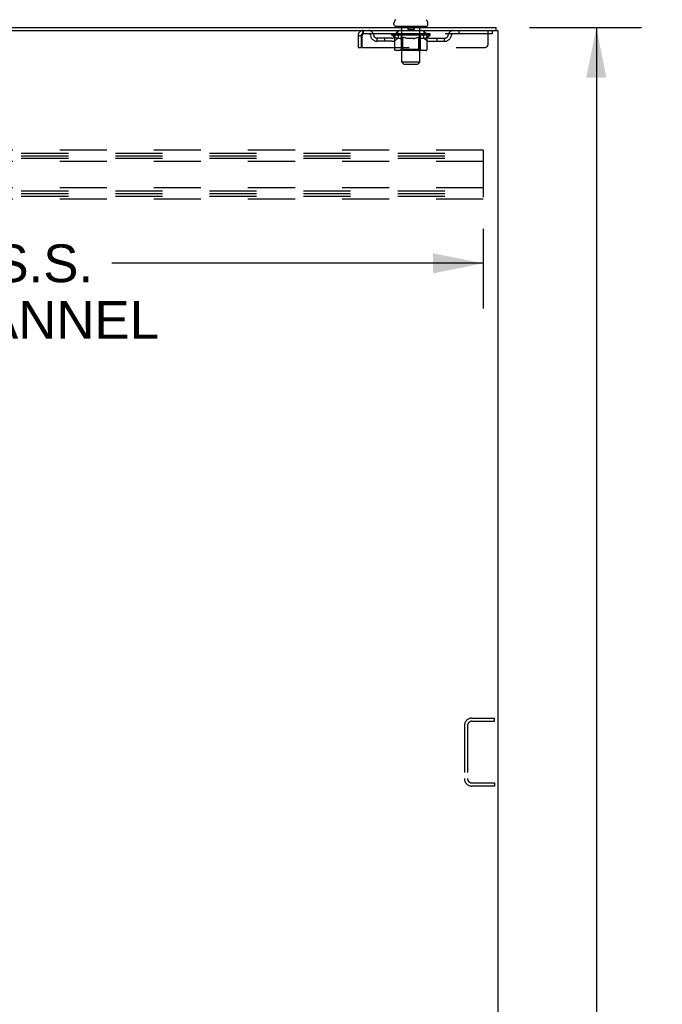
# Model space of a CAD drawing. Header units: inches. Extents: x 0 to 283, y 0 to 183.
# Tile 31 of 36: x 159 to 180, y 95 to 128. Entities that reach past the tile are written whole.
import ezdxf

# ---------------------------------------------------------------- set-up
doc = ezdxf.new("R2010")
doc.units = ezdxf.units.IN
doc.header["$LTSCALE"] = 15.583333
doc.header["$MEASUREMENT"] = 0
doc.linetypes.add('HIDDEN', pattern=[0.2, 0.1, -0.1])
doc.layers.get('0').update_dxf_attribs({"linetype": 'CONTINUOUS'})
doc.layers.add('DEFAULT_2', color=8, linetype='HIDDEN')
doc.layers.add('DIMENSIONS', color=7, linetype='CONTINUOUS')
doc.styles.get("Standard").update_dxf_attribs({"font": 'arial.ttf'})
doc.dimstyles.new('DIMSTYLE_1', dxfattribs={"dimtxt": 1.25, "dimasz": 1.666667, "dimexe": 0.09, "dimexo": 0.07, "dimgap": 0.0375, "dimtad": 0, "dimtih": 1, "dimtoh": 1, "dimzin": 4, "dimdsep": 46, "dimtxsty": 'Standard', "dimblk": '_FILLED', "dimblk1": '_FILLED', "dimblk2": '_FILLED', "dimcen": 0.09, "dimadec": 3, "dimazin": 1, "dimtfac": 1, "dimtdec": 3, "dimtofl": 0, "dimtmove": 0, "dimatfit": 3, "dimldrblk": '_FILLED', "dimfxl": 0, "dimtolj": 1, "dimtzin": 4, "dimarcsym": 0})

# ---------------------------------------------------------------- blocks, each defined once
blk = doc.blocks.new('_FILLED')
at = {"color": 0, "linetype": 'ByBlock'}
blk.add_solid([(0, 0), (-1, 0.2), (-1, -0.2)], dxfattribs=at)
blk = doc.blocks.new('*D2')
at = {"layer": 'DIMENSIONS', "color": 2, "linetype": 'Continuous'}
for p, q in [((175.42, 127.414), (179.136, 127.414)), ((177.636, 127.414), (177.636, 92.664)), ((177.636, 55.414), (177.636, 90.164)), ((175.42, 55.414), (179.136, 55.414))]:
    blk.add_line(p, q, dxfattribs=at)
at = {"layer": 'DIMENSIONS', "color": 2, "linetype": 'Continuous', "xscale": 1.6666666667, "yscale": 1.6666666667, "zscale": 1.6666666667}
for p, rotation in [((177.636, 127.414), 90), ((177.636, 55.414), 270)]:
    blk.add_blockref('_FILLED', p, dxfattribs=dict(at, rotation=rotation))
at = {"layer": 'DIMENSIONS', "color": 2, "linetype": 'Continuous', "insert": (177.636, 92.039), "char_height": 1.25, "width": 4.36803, "attachment_point": 2, "line_spacing_factor": 0.9}
blk.add_mtext('72.00', dxfattribs=at)
blk = doc.blocks.new('*D3')
at = {"layer": 'DIMENSIONS', "color": 2, "linetype": 'Continuous'}
for p, q in [((139.889, 120.74), (139.889, 118.102)), ((173.889, 120.74), (173.889, 118.102)), ((139.889, 119.602), (152.193, 119.602)), ((173.889, 119.602), (161.585, 119.602))]:
    blk.add_line(p, q, dxfattribs=at)
at = {"layer": 'DIMENSIONS', "color": 2, "linetype": 'Continuous', "xscale": 1.6666666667, "yscale": 1.6666666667, "zscale": 1.6666666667, "rotation": 180}
blk.add_blockref('_FILLED', (139.889, 119.602), dxfattribs=at)
at = {"layer": 'DIMENSIONS', "color": 2, "linetype": 'Continuous', "xscale": 1.6666666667, "yscale": 1.6666666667, "zscale": 1.6666666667}
blk.add_blockref('_FILLED', (173.889, 119.602), dxfattribs=at)
at = {"layer": 'DIMENSIONS', "color": 2, "linetype": 'Continuous', "insert": (156.889, 120.227), "char_height": 1.25, "width": 12.5, "attachment_point": 2, "line_spacing_factor": 0.9}
blk.add_mtext('34.00 S.S.\\PB-42 CHANNEL', dxfattribs=at)

msp = doc.modelspace()

# ---------------------------------------------------------------- linework, layer by layer
at = {"color": 7, "linetype": 'Continuous'}
for p, q in [((170.931, 127.513), (170.931, 127.553)), ((172.056, 127.513), (172.056, 127.553)), ((170.993, 127.444), (170.993, 127.414)), ((171.993, 127.444), (170.993, 127.444)), ((171.993, 127.444), (171.993, 127.414)), ((174.316, 127.31), (174.316, 127.414))]:
    msp.add_line(p, q, dxfattribs=at)
at = {"color": 3, "linetype": 'Continuous'}
for p, q in [((138.594, 127.414), (174.316, 127.414)), ((138.594, 127.31), (174.368, 127.31)), ((174.368, 127.31), (174.368, 55.518))]:
    msp.add_line(p, q, dxfattribs=at)
at = {"color": 7, "linetype": 'Continuous'}
for centre, radius, start, end in [((171.074, 127.552), 0.144, 124.6624, 180), ((171, 127.513), 0.069, 180, 265), ((171.987, 127.513), 0.069, 275, 360), ((171.912, 127.552), 0.144, 360, 55.3376)]:
    msp.add_arc(centre, radius, start, end, dxfattribs=at)
at = {"layer": 'DEFAULT_2', "color": 8, "linetype": 'HIDDEN'}
for p, q in [((169.91, 127.31), (169.91, 127.206)), ((174.181, 127.206), (169.91, 127.206)), ((170.86, 127.159), (170.86, 127.199)), ((170.86, 127.199), (171.166, 127.199)), ((170.861, 127.199), (170.861, 127.204)), ((170.981, 127.203), (170.861, 127.204)), ((170.869, 127.199), (170.869, 127.206)), ((170.878, 127.196), (170.878, 127.199)), ((170.878, 127.196), (172.108, 127.196)), ((170.887, 127.196), (170.887, 127.199)), ((170.888, 127.196), (170.888, 127.199)), ((170.898, 127.199), (170.898, 127.206)), ((170.914, 127.196), (170.914, 127.199)), ((170.916, 127.196), (170.916, 127.199)), ((170.945, 127.199), (170.945, 127.206)), ((170.959, 127.196), (170.959, 127.199)), ((170.962, 127.196), (170.962, 127.199)), ((170.981, 127.199), (170.981, 127.203)), ((171.008, 127.199), (171.008, 127.206)), ((171.009, 127.196), (171.009, 127.199)), ((171.01, 127.196), (171.01, 127.199)), ((171.013, 127.196), (171.013, 127.199)), ((171.02, 127.196), (171.02, 127.199)), ((171.02, 127.196), (171.02, 127.199)), ((171.024, 127.196), (171.024, 127.199)), ((171.027, 127.196), (171.027, 127.2)), ((171.031, 127.196), (171.031, 127.199)), ((171.046, 127.196), (171.046, 127.199)), ((171.056, 127.206), (171.056, 127.31)), ((171.064, 127.196), (171.064, 127.202)), ((171.064, 127.196), (171.064, 127.199)), ((171.085, 127.196), (171.085, 127.199)), ((171.086, 127.199), (171.086, 127.206)), ((171.096, 127.196), (171.096, 127.199)), ((171.1, 127.196), (171.1, 127.199)), ((171.109, 127.196), (171.109, 127.199)), ((171.12, 127.196), (171.12, 127.203)), ((171.136, 127.196), (171.136, 127.199)), ((171.139, 127.196), (171.139, 127.199)), ((171.166, 127.196), (171.166, 127.199)), ((171.233, 127.199), (171.171, 127.199)), ((171.173, 127.444), (171.173, 127.414)), ((171.176, 127.199), (171.176, 127.206)), ((171.183, 127.196), (171.183, 127.199)), ((171.188, 127.196), (171.188, 127.199)), ((171.193, 126.263), (171.193, 127.414)), ((171.194, 127.196), (171.194, 127.205)), ((171.198, 127.196), (171.198, 127.199)), ((171.209, 127.196), (171.209, 127.199)), ((171.233, 127.196), (171.233, 127.199)), ((171.308, 127.199), (171.249, 127.199)), ((171.269, 127.196), (171.269, 127.199)), ((171.277, 127.199), (171.277, 127.206)), ((171.28, 127.196), (171.28, 127.199)), ((171.283, 127.196), (171.283, 127.205)), ((171.285, 127.196), (171.285, 127.199)), ((171.293, 127.196), (171.293, 127.2)), ((171.308, 127.196), (171.308, 127.199)), ((171.389, 127.199), (171.334, 127.199)), ((171.347, 127.196), (171.347, 127.199)), ((171.379, 127.199), (171.493, 127.206)), ((171.383, 127.199), (171.383, 127.206)), ((171.384, 127.206), (171.383, 127.206)), ((171.384, 127.199), (171.384, 127.206)), ((171.384, 127.196), (171.384, 127.199)), ((171.388, 127.434), (171.388, 127.354)), ((171.388, 127.196), (171.388, 127.2)), ((171.389, 127.196), (171.389, 127.199)), ((171.389, 127.196), (171.389, 127.199)), ((171.588, 127.344), (171.398, 127.344)), ((171.472, 127.199), (171.424, 127.199)), ((171.43, 127.196), (171.43, 127.199)), ((171.472, 127.196), (171.472, 127.199)), ((171.491, 127.2), (171.49, 127.199)), ((171.49, 127.196), (171.49, 127.199)), ((171.491, 127.196), (171.491, 127.2)), ((171.493, 127.199), (171.493, 127.206)), ((171.493, 127.206), (171.608, 127.199)), ((171.496, 127.196), (171.496, 127.2)), ((171.496, 127.2), (171.496, 127.199)), ((171.496, 127.196), (171.496, 127.199)), ((171.514, 127.196), (171.514, 127.199)), ((171.514, 127.199), (171.562, 127.199)), ((171.557, 127.196), (171.557, 127.199)), ((171.597, 127.196), (171.597, 127.199)), ((171.598, 127.434), (171.598, 127.354)), ((171.598, 127.196), (171.598, 127.199)), ((171.598, 127.199), (171.652, 127.199)), ((171.599, 127.196), (171.599, 127.2)), ((171.603, 127.199), (171.603, 127.206)), ((171.603, 127.199), (171.603, 127.206)), ((171.603, 127.206), (171.603, 127.206)), ((171.603, 127.196), (171.603, 127.199)), ((171.639, 127.196), (171.639, 127.199)), ((171.678, 127.196), (171.678, 127.199)), ((171.678, 127.199), (171.737, 127.199)), ((171.693, 127.196), (171.693, 127.2)), ((171.701, 127.196), (171.701, 127.199)), ((171.704, 127.196), (171.704, 127.205)), ((171.706, 127.196), (171.706, 127.199)), ((171.71, 127.199), (171.71, 127.206)), ((171.717, 127.196), (171.717, 127.199)), ((171.753, 127.196), (171.753, 127.199)), ((171.753, 127.199), (171.815, 127.199)), ((171.777, 127.196), (171.777, 127.199)), ((171.788, 127.196), (171.788, 127.199)), ((171.792, 127.196), (171.792, 127.205)), ((171.793, 126.263), (171.793, 127.414)), ((171.798, 127.196), (171.798, 127.199)), ((171.803, 127.196), (171.803, 127.199)), ((171.81, 127.199), (171.81, 127.206)), ((171.813, 127.444), (171.813, 127.414)), ((171.82, 127.196), (171.82, 127.199)), ((171.82, 127.199), (172.021, 127.199)), ((171.847, 127.196), (171.847, 127.199)), ((171.85, 127.196), (171.85, 127.199)), ((171.866, 127.196), (171.866, 127.203)), ((171.877, 127.196), (171.877, 127.199)), ((171.886, 127.196), (171.886, 127.199)), ((171.891, 127.196), (171.891, 127.199)), ((171.9, 127.199), (171.9, 127.206)), ((171.902, 127.196), (171.902, 127.199)), ((171.922, 127.196), (171.922, 127.202)), ((171.922, 127.196), (171.922, 127.199)), ((171.931, 127.206), (171.931, 127.31)), ((171.941, 127.196), (171.941, 127.199)), ((171.955, 127.196), (171.955, 127.199)), ((171.959, 127.196), (171.959, 127.2)), ((171.962, 127.196), (171.962, 127.199)), ((171.966, 127.196), (171.966, 127.199)), ((171.966, 127.196), (171.966, 127.199)), ((171.973, 127.196), (171.973, 127.199)), ((171.976, 127.196), (171.976, 127.199)), ((171.977, 127.196), (171.977, 127.199)), ((171.978, 127.199), (171.978, 127.206)), ((172.024, 127.196), (172.024, 127.199)), ((172.027, 127.196), (172.027, 127.199)), ((172.042, 127.199), (172.042, 127.206)), ((172.07, 127.196), (172.07, 127.199)), ((172.072, 127.196), (172.072, 127.199)), ((172.088, 127.199), (172.088, 127.206)), ((172.098, 127.196), (172.098, 127.199)), ((172.099, 127.196), (172.099, 127.199)), ((172.108, 127.196), (172.108, 127.199)), ((172.117, 127.199), (172.117, 127.206)), ((172.126, 127.159), (172.126, 127.206)), ((173.081, 127.31), (173.081, 127.206)), ((174.056, 126.873), (174.056, 127.31)), ((174.181, 127.31), (174.181, 127.206)), ((169.743, 127.143), (169.743, 126.748)), ((169.743, 127.143), (169.847, 127.143)), ((169.847, 127.143), (169.847, 126.748)), ((169.877, 126.748), (169.877, 127.143)), ((170.379, 126.955), (170.379, 127.059)), ((170.862, 127.059), (170.379, 127.059)), ((170.862, 126.955), (170.379, 126.955)), ((170.629, 126.955), (170.629, 127.059)), ((172.126, 127.159), (170.86, 127.159)), ((170.957, 127.092), (170.86, 127.159)), ((170.957, 126.685), (170.957, 127.092)), ((170.957, 127.092), (170.972, 127.081)), ((170.986, 127.073), (170.972, 127.082)), ((171.001, 127.065), (170.986, 127.073)), ((171.015, 127.058), (171.001, 127.065)), ((171.03, 127.052), (171.015, 127.058)), ((171.044, 127.048), (171.03, 127.052)), ((171.138, 127.048), (171.044, 127.048)), ((171.138, 127.048), (171.152, 127.052)), ((171.166, 127.058), (171.152, 127.052)), ((171.181, 127.065), (171.166, 127.058)), ((171.18, 126.688), (171.18, 127.156)), ((171.195, 127.072), (171.18, 127.065)), ((171.21, 127.081), (171.195, 127.072)), ((171.224, 127.091), (171.209, 127.081)), ((171.224, 126.685), (171.224, 127.091)), ((171.224, 127.091), (171.254, 127.081)), ((171.282, 127.072), (171.253, 127.081)), ((171.311, 127.065), (171.282, 127.073)), ((171.339, 127.058), (171.31, 127.065)), ((171.366, 127.052), (171.338, 127.058)), ((171.394, 127.048), (171.366, 127.052)), ((171.592, 127.048), (171.394, 127.048)), ((171.592, 127.048), (171.62, 127.052)), ((171.647, 127.058), (171.619, 127.052)), ((171.675, 127.065), (171.647, 127.058)), ((171.703, 127.072), (171.674, 127.064)), ((171.731, 127.081), (171.702, 127.072)), ((171.76, 127.09), (171.731, 127.081)), ((171.76, 126.685), (171.76, 127.09)), ((171.76, 127.09), (171.774, 127.081)), ((171.788, 127.072), (171.774, 127.081)), ((171.801, 127.065), (171.787, 127.072)), ((171.815, 127.058), (171.801, 127.065)), ((171.806, 126.688), (171.806, 127.156)), ((171.828, 127.052), (171.815, 127.058)), ((171.842, 127.048), (171.828, 127.052)), ((171.946, 127.048), (171.842, 127.048)), ((171.946, 127.048), (171.959, 127.052)), ((171.972, 127.058), (171.959, 127.052)), ((171.986, 127.065), (171.972, 127.058)), ((171.999, 127.072), (171.986, 127.064)), ((172.013, 127.08), (171.999, 127.072)), ((172.027, 127.09), (172.013, 127.08)), ((172.027, 127.09), (172.126, 127.159)), ((172.027, 126.685), (172.027, 127.09)), ((172.125, 127.059), (172.608, 127.059)), ((172.125, 126.955), (172.608, 126.955)), ((172.358, 126.955), (172.358, 127.059)), ((172.608, 126.955), (172.608, 127.059)), ((169.743, 126.748), (169.847, 126.748)), ((169.877, 126.748), (173.931, 126.748)), ((171.984, 126.648), (171, 126.648)), ((171.18, 126.688), (171.141, 126.648)), ((171.806, 126.688), (171.18, 126.688)), ((171.738, 126.648), (171.741, 126.648)), ((171.746, 126.65), (171.748, 126.652)), ((171.748, 126.652), (171.75, 126.655)), ((171.806, 126.688), (171.846, 126.648)), ((171.793, 126.263), (171.193, 126.263)), ((171.262, 126.194), (171.193, 126.263)), ((171.724, 126.194), (171.793, 126.263)), ((171.262, 126.194), (171.724, 126.194)), ((173.889, 123.352), (139.889, 123.352)), ((173.889, 123.352), (173.889, 121.727)), ((139.889, 123.248), (173.889, 123.248)), ((139.889, 123.164), (173.889, 123.164)), ((139.889, 123.081), (173.889, 123.081)), ((173.889, 122.977), (139.889, 122.977)), ((173.889, 122.102), (139.889, 122.102)), ((139.889, 121.998), (173.889, 121.998)), ((139.889, 121.914), (173.889, 121.914)), ((139.889, 121.831), (173.889, 121.831)), ((173.889, 121.727), (139.889, 121.727)), ((173.511, 104.539), (174.264, 104.539)), ((173.511, 104.435), (174.264, 104.435)), ((174.264, 104.435), (174.264, 104.539)), ((173.264, 104.293), (173.264, 102.536)), ((173.368, 104.293), (173.368, 102.536)), ((173.511, 102.393), (174.264, 102.393)), ((174.264, 102.393), (174.264, 102.289)), ((174.264, 102.289), (173.511, 102.289))]:
    msp.add_line(p, q, dxfattribs=at)
for points in [[(169.91, 127.31), (169.908, 127.309), (169.905, 127.306), (169.903, 127.301), (169.901, 127.294), (169.898, 127.284), (169.896, 127.274), (169.894, 127.261), (169.891, 127.247), (169.889, 127.232), (169.887, 127.216), (169.884, 127.198), (169.882, 127.18), (169.879, 127.162), (169.877, 127.143)], [(169.91, 127.206), (169.908, 127.206), (169.905, 127.205), (169.903, 127.203), (169.901, 127.2), (169.898, 127.196), (169.896, 127.192), (169.894, 127.188), (169.891, 127.182), (169.889, 127.177), (169.887, 127.17), (169.884, 127.164), (169.882, 127.157), (169.877, 127.143)], [(171, 126.648), (170.994, 126.648), (170.989, 126.649), (170.984, 126.65), (170.979, 126.652), (170.975, 126.655), (170.97, 126.658), (170.967, 126.661), (170.963, 126.665), (170.961, 126.67), (170.958, 126.674), (170.957, 126.68), (170.957, 126.685)], [(171.246, 126.648), (171.243, 126.648), (171.241, 126.649), (171.238, 126.65), (171.236, 126.652), (171.233, 126.655), (171.231, 126.658), (171.229, 126.661), (171.228, 126.665), (171.226, 126.67), (171.225, 126.674), (171.225, 126.68), (171.224, 126.685)], [(171.741, 126.648), (171.743, 126.649), (171.746, 126.65)], [(171.75, 126.655), (171.753, 126.658), (171.755, 126.661), (171.756, 126.665), (171.758, 126.67)], [(171.753, 126.658), (171.755, 126.661), (171.756, 126.665)], [(171.758, 126.67), (171.759, 126.674), (171.759, 126.68), (171.76, 126.685)], [(171.759, 126.674), (171.759, 126.68), (171.76, 126.685)], [(171.984, 126.648), (171.989, 126.648), (171.995, 126.649), (172, 126.65), (172.004, 126.652), (172.009, 126.655), (172.013, 126.658), (172.017, 126.661), (172.021, 126.665), (172.023, 126.67), (172.025, 126.674), (172.027, 126.68), (172.027, 126.685)]]:
    msp.add_lwpolyline(points, dxfattribs=at)
for centre, radius, start, end in [((169.91, 127.143), 0.167, 90, 180), ((169.91, 127.143), 0.063, 90, 180), ((170.089, 127.143), 0.167, 8.0716, 90), ((170.09, 127.144), 0.0625, 7.9863, 90), ((171.151, 127.143), 0.167, 90, 171.9284), ((171, 127.513), 0.069, 265, 270), ((171.15, 127.144), 0.0625, 90, 172.0137), ((171.141, 127.156), 0.0398, 0, 90), ((171.163, 127.414), 0.03, 0, 90), ((171.378, 127.434), 0.01, 0, 90), ((171.398, 127.354), 0.01, 180, 270), ((171.588, 127.354), 0.01, 270, 360), ((171.608, 127.434), 0.01, 90, 180), ((171.823, 127.414), 0.03, 90, 180), ((171.846, 127.156), 0.0398, 90, 180), ((171.836, 127.143), 0.167, 8.0716, 90), ((171.836, 127.144), 0.0625, 7.9863, 90), ((171.987, 127.513), 0.069, 270, 275), ((172.897, 127.143), 0.167, 90, 171.9284), ((172.896, 127.144), 0.0625, 90, 172.0137), ((170.379, 127.184), 0.229, 187.9863, 270), ((170.379, 127.184), 0.125, 188.0716, 270), ((170.862, 127.184), 0.125, 270, 351.9284), ((170.862, 127.184), 0.229, 270, 352.0137), ((172.125, 127.184), 0.229, 187.9863, 270), ((172.125, 127.184), 0.125, 188.0716, 270), ((172.608, 127.184), 0.125, 270, 351.9284), ((172.608, 127.184), 0.229, 270, 352.0137), ((173.931, 126.873), 0.125, 270, 360), ((173.511, 104.293), 0.246, 90, 180), ((173.511, 104.293), 0.142, 90, 180), ((173.511, 102.536), 0.246, 180, 270), ((173.511, 102.536), 0.142, 180, 270)]:
    msp.add_arc(centre, radius, start, end, dxfattribs=at)
for centre, major_axis, ratio, start_param, end_param in [((171.493, 127.206), (0.633, 0.007), 0.05963, 9.249616, 9.431313), ((171.493, 127.206), (0.633, 0), 0.060556, -3.083241, -2.96706), ((171.493, 127.206), (0.633, 0.013), 0.05688, 2.791345, 2.965878), ((170.884, 127.194), (0.198, -0.002), 0.05963, 0.605815, 1.645666), ((170.816, 127.194), (0.198, 0.002), 0.05963, 0.25549, 1.295341), ((171.493, 127.206), (0.633, -0.007), 0.05963, -2.96643, -2.791898), ((170.816, 127.187), (0.198, 0.004), 0.05688, 1.20151, 1.294789), ((170.884, 127.187), (0.198, 0), 0.060556, 1.551758, 1.645036), ((170.885, 127.19), (0.164, 0.002), 0.05963, 1.065228, 1.614276), ((170.84, 127.187), (0.198, 0.002), 0.05963, 1.170259, 1.376596), ((170.866, 127.19), (0.164, 0.003), 0.05688, 0.890143, 1.43919), ((170.924, 127.19), (0.164, 0), 0.060556, 1.240391, 1.789438), ((171.493, 127.206), (0.633, 0.019), 0.052395, 2.616403, 2.790936), ((170.947, 127.194), (0.198, -0.004), 0.05688, 0.7809, 1.820751), ((170.812, 127.194), (0.198, 0.004), 0.05688, 0.080405, 1.120256), ((171.493, 127.206), (0.633, -0.013), 0.05688, -2.791345, -2.616812), ((170.812, 127.187), (0.198, 0.006), 0.052395, 1.026568, 1.119847), ((170.947, 127.187), (0.198, -0.002), 0.05963, 1.72692, 1.820198), ((170.865, 127.19), (0.164, 0.005), 0.052395, 0.715201, 1.264248), ((170.979, 127.19), (0.164, -0.002), 0.05963, 1.415553, 1.9646), ((171.493, 127.206), (0.633, 0.025), 0.046319, 2.441654, 2.616187), ((171.026, 127.194), (0.198, -0.006), 0.052395, 0.955842, 1.995693), ((170.829, 127.194), (0.198, 0.006), 0.052395, -0.094537, 0.945314), ((171.493, 127.206), (0.633, -0.019), 0.052395, -2.616403, -2.44187), ((170.829, 127.187), (0.198, 0.008), 0.046319, 0.851819, 0.945098), ((171.026, 127.187), (0.198, -0.004), 0.05688, 1.902006, 1.995284), ((170.883, 127.19), (0.164, 0.006), 0.046319, 0.540452, 1.089499), ((171.05, 127.19), (0.164, -0.003), 0.05688, 1.590638, 2.139686), ((170.84, 127.194), (0.198, 0), 0.060556, 0.430652, 0.777569), ((171.493, 127.206), (0.633, 0.029), 0.038841, 2.267123, 2.441656), ((171.12, 127.194), (0.198, -0.008), 0.046319, 1.130591, 2.170442), ((171.493, 127.206), (0.633, -0.025), 0.046319, -2.441654, -2.267121), ((170.866, 127.194), (0.198, 0.008), 0.046319, -0.269286, 0.770565), ((170.866, 127.187), (0.198, 0.009), 0.038841, 0.677289, 0.770567), ((171.12, 127.187), (0.198, -0.006), 0.052395, 2.076947, 2.170226), ((170.92, 127.19), (0.164, 0.008), 0.038841, 0.365921, 0.914969), ((171.135, 127.19), (0.164, -0.005), 0.052395, 1.76558, 2.314627), ((171.493, 127.206), (0.633, 0.033), 0.030195, 2.09281, 2.267343), ((171.224, 127.194), (0.198, -0.009), 0.038841, 1.305122, 2.344973), ((171.493, 127.206), (0.633, -0.029), 0.038841, -2.267123, -2.092591), ((170.922, 127.194), (0.198, 0.009), 0.038841, -0.443817, 0.596034), ((170.922, 127.187), (0.198, 0.01), 0.030195, 0.502975, 0.596254), ((171.224, 127.187), (0.198, -0.008), 0.046319, 2.251696, 2.344975), ((170.975, 127.19), (0.164, 0.009), 0.030195, 0.191608, 0.740655), ((171.23, 127.19), (0.164, -0.006), 0.046319, 1.940329, 2.489376), ((170.996, 127.194), (0.198, 0.01), 0.030195, -0.61813, 0.421721), ((171.493, 127.206), (0.633, 0.036), 0.020645, 1.918687, 2.09322), ((171.337, 127.194), (0.198, -0.01), 0.030195, 1.479435, 2.519286), ((171.493, 127.206), (0.633, -0.033), 0.030195, -2.09281, -1.918277), ((170.996, 127.187), (0.198, 0.011), 0.020645, 0.328852, 0.422131), ((171.337, 127.187), (0.198, -0.009), 0.038841, 2.426227, 2.519505), ((171.045, 127.19), (0.164, 0.009), 0.020645, 0.017485, 0.566532), ((171.334, 127.19), (0.164, -0.008), 0.038841, 2.11486, 2.663907), ((171.084, 127.194), (0.198, 0.011), 0.020645, -0.792253, 0.247598), ((171.493, 127.206), (0.633, 0.038), 0.010478, 1.744704, 1.919237), ((171.455, 127.194), (0.198, -0.011), 0.020645, 1.653558, 2.693409), ((171.493, 127.206), (0.633, -0.036), 0.020645, -1.918687, -1.744154), ((171.084, 127.187), (0.198, 0.012), 0.010478, 0.154869, 0.248148), ((171.455, 127.187), (0.198, -0.01), 0.030195, 2.60054, 2.693819), ((171.128, 127.19), (0.164, 0.01), 0.010478, 6.126688, 6.675735), ((171.442, 127.19), (0.164, -0.009), 0.030195, 2.289173, 2.83822), ((171.186, 127.194), (0.198, 0.012), 0.010478, -0.966236, -0.000846), ((171.574, 127.194), (0.198, -0.012), 0.010478, 1.827541, 2.867392), ((171.493, 127.206), (0.633, -0.038), 0.010478, -1.744704, -1.570171), ((171.574, 127.187), (0.198, -0.011), 0.020645, 2.774664, 2.867942), ((171.552, 127.19), (0.164, -0.009), 0.020645, 2.463296, 3.012344), ((171.412, 127.194), (0.198, 0.012), 0.010478, 0.274201, 1.314052), ((171.326, 127.19), (0.164, 0.01), 0.010478, -0.000483, 0.504314), ((171.296, 127.187), (0.198, 0.012), 0.010478, 0.099668, 0.192946), ((171.493, 127.206), (0.633, 0.038), 0.010478, -1.571421, -1.396888), ((171.69, 127.187), (0.198, -0.012), 0.010478, 2.948646, 3.041925), ((171.66, 127.19), (0.164, -0.01), 0.010478, 2.637279, 3.142076), ((171.531, 127.194), (0.198, 0.011), 0.020645, 0.448184, 1.488034), ((171.434, 127.19), (0.164, 0.009), 0.020645, 0.129249, 0.678296), ((171.412, 127.187), (0.198, 0.011), 0.020645, 0.273651, 0.366929), ((171.493, 127.206), (0.633, 0.036), 0.020645, -1.397439, -1.222906), ((171.801, 127.194), (0.198, -0.012), 0.010478, -3.140747, -2.175357), ((171.493, 127.206), (0.633, -0.038), 0.010478, 1.222355, 1.396888), ((171.649, 127.194), (0.198, 0.01), 0.030195, 0.622307, 1.662158), ((171.544, 127.19), (0.164, 0.009), 0.030195, 0.303372, 0.852419), ((171.858, 127.19), (0.164, -0.01), 0.010478, 2.749043, 3.29809), ((171.902, 127.194), (0.198, -0.011), 0.020645, 2.893995, 3.933846), ((171.531, 127.187), (0.198, 0.01), 0.030195, 0.447774, 0.541052), ((171.902, 127.187), (0.198, -0.012), 0.010478, 2.893445, 2.986723), ((171.493, 127.206), (0.633, 0.033), 0.030195, -1.223315, -1.048783), ((171.493, 127.206), (0.633, -0.036), 0.020645, 1.048373, 1.222906), ((171.762, 127.194), (0.198, 0.009), 0.038841, 0.79662, 1.836471), ((171.653, 127.19), (0.164, 0.008), 0.038841, 0.477686, 1.026733), ((171.941, 127.19), (0.164, -0.009), 0.020645, 2.57506, 3.124108), ((171.99, 127.194), (0.198, -0.01), 0.030195, 2.719872, 3.759723), ((171.867, 127.194), (0.198, 0.008), 0.046319, 0.971151, 2.011002), ((171.649, 127.187), (0.198, 0.009), 0.038841, 0.622087, 0.715366), ((171.99, 127.187), (0.198, -0.011), 0.020645, 2.719462, 2.812741), ((171.493, 127.206), (0.633, 0.029), 0.038841, -1.049002, -0.874469), ((171.493, 127.206), (0.633, -0.033), 0.030195, 0.87425, 1.048783), ((171.756, 127.19), (0.164, 0.006), 0.046319, 0.652216, 1.201263), ((171.96, 127.194), (0.198, 0.006), 0.052395, 1.1459, 2.185751), ((172.012, 127.19), (0.164, -0.009), 0.030195, 2.400937, 2.949985), ((172.064, 127.194), (0.198, -0.009), 0.038841, 2.545558, 3.585409), ((171.851, 127.19), (0.164, 0.005), 0.052395, 0.826965, 1.376012), ((171.762, 127.187), (0.198, 0.008), 0.046319, 0.796618, 0.889896), ((172.064, 127.187), (0.198, -0.01), 0.030195, 2.545339, 2.638617), ((172.039, 127.194), (0.198, 0.004), 0.05688, 1.320842, 2.360692), ((171.493, 127.206), (0.633, 0.025), 0.046319, -0.874471, -0.699939), ((171.493, 127.206), (0.633, -0.029), 0.038841, 0.699936, 0.874469), ((172.12, 127.194), (0.198, -0.008), 0.046319, 2.371028, 3.410879), ((172.066, 127.19), (0.164, -0.008), 0.038841, 2.226624, 2.775671), ((172.102, 127.194), (0.198, 0.002), 0.05963, 1.495927, 2.535778), ((171.936, 127.19), (0.164, 0.003), 0.05688, 1.001907, 1.550954), ((172.157, 127.194), (0.198, -0.006), 0.052395, 2.196279, 3.23613), ((172.103, 127.19), (0.164, -0.006), 0.046319, 2.052093, 2.601141), ((171.867, 127.187), (0.198, 0.006), 0.052395, 0.971367, 1.064645), ((172.146, 127.194), (0.198, 0), 0.060556, 1.671089, 2.71094), ((172.12, 127.187), (0.198, -0.009), 0.038841, 2.371026, 2.464304), ((172.174, 127.194), (0.198, -0.004), 0.05688, 2.021337, 3.061188), ((171.493, 127.206), (0.633, 0.019), 0.052395, -0.699723, -0.52519), ((171.493, 127.206), (0.633, -0.025), 0.046319, 0.525406, 0.699939), ((172.171, 127.194), (0.198, -0.002), 0.05963, 1.846251, 2.886102), ((172.007, 127.19), (0.164, 0.002), 0.05963, 1.176993, 1.72604), ((172.121, 127.19), (0.164, -0.005), 0.052395, 1.877344, 2.426392), ((172.063, 127.19), (0.164, 0), 0.060556, 1.352155, 1.901202), ((172.121, 127.19), (0.164, -0.003), 0.05688, 1.702402, 2.25145), ((172.101, 127.19), (0.164, -0.002), 0.05963, 1.527317, 2.076364), ((171.96, 127.187), (0.198, 0.004), 0.05688, 1.146309, 1.239587), ((172.157, 127.187), (0.198, -0.008), 0.046319, 2.196495, 2.289773), ((171.493, 127.206), (0.633, 0.013), 0.05688, -0.524781, -0.350248), ((171.493, 127.206), (0.633, -0.019), 0.052395, 0.350657, 0.52519), ((172.039, 127.187), (0.198, 0.002), 0.05963, 1.321394, 1.414673), ((172.174, 127.187), (0.198, -0.006), 0.052395, 2.021746, 2.115024), ((171.493, 127.206), (0.633, 0.007), 0.05963, -0.349695, -0.175162), ((171.493, 127.206), (0.633, -0.013), 0.05688, 0.175715, 0.350248), ((172.102, 127.187), (0.198, 0), 0.060556, 1.496556, 1.589835), ((172.171, 127.187), (0.198, -0.004), 0.05688, 1.846804, 1.940083), ((172.146, 127.187), (0.198, -0.002), 0.05963, 1.671719, 1.764997), ((171.493, 127.206), (0.633, 0), 0.060556, -0.174533, 0), ((171.493, 127.206), (0.633, -0.007), 0.05963, 0.000629, 0.175162)]:
    msp.add_ellipse(centre, major_axis=major_axis, ratio=ratio, start_param=start_param, end_param=end_param, dxfattribs=at)

# ---------------------------------------------------------------- dimensions: what is measured, and where the dimension line sits
at = {"layer": 'DIMENSIONS', "color": 2, "linetype": 'Continuous'}
dim = msp.add_linear_dim(base=(177.636, 127.414), p1=(175.35, 55.414), p2=(175.35, 127.414), angle=90, dimstyle='DIMSTYLE_1', dxfattribs=at)
dim.commit()
dim.dimension.update_dxf_attribs({"geometry": '*D2', "text_midpoint": (177.636, 91.407), "dimtype": 160})
dim = msp.add_linear_dim(base=(139.889, 119.602), p1=(173.889, 118.032), p2=(139.889, 118.032), angle=180, text='<> S.S.\\PB-42 CHANNEL', dimstyle='DIMSTYLE_1', dxfattribs=at)
dim.commit()
dim.dimension.update_dxf_attribs({"geometry": '*D3', "text_midpoint": (156.889, 118.664), "dimtype": 160})

doc.saveas('drawing.dxf')
